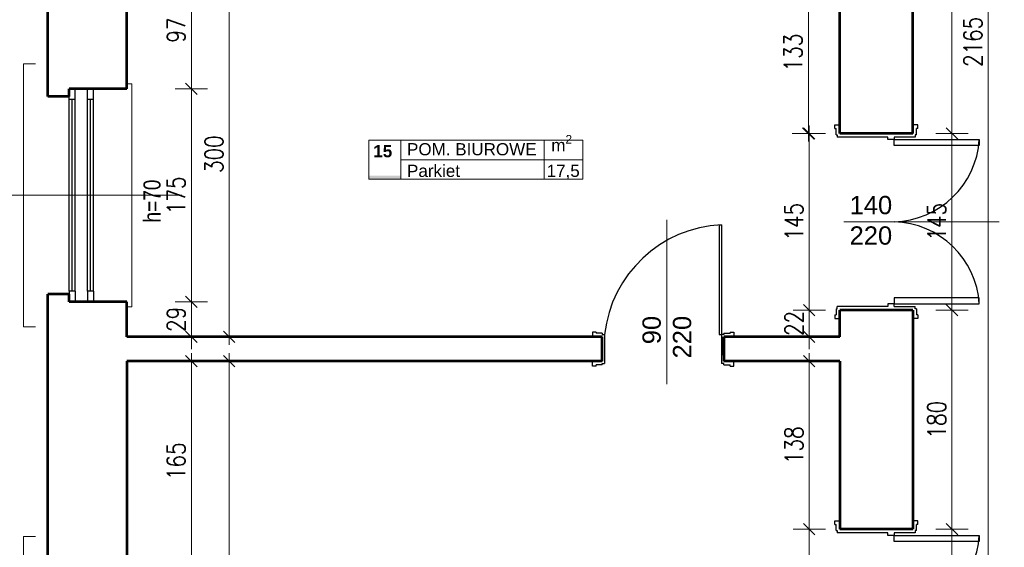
# Model space of a CAD drawing. Header units: millimetres. Extents: x 56977 to 67992, y 30187 to 42235.
# Tile 9 of 130: x 57868 to 58677, y 32412 to 32845. Entities that reach past the tile are written whole.
import ezdxf

# ---------------------------------------------------------------- set-up
doc = ezdxf.new("R2010")
doc.units = ezdxf.units.MM
doc.header["$MEASUREMENT"] = 0
doc.layers.get('0').update_dxf_attribs({"lineweight": 13})
doc.layers.get('DEFPOINTS').update_dxf_attribs({"lineweight": 13})
doc.layers.add('AI-OKNA', color=4, linetype='Continuous')
for name, color, linetype, lineweight in [('AI-OPISY', 3, 'Continuous', 13), ('AI_MURY', 40, 'Continuous', 53), ('Lines', 7, 'Continuous', 13), ('OPISY TABELKI', 30, 'Continuous', 13), ('wymiary', 8, 'Continuous', 13)]:
    doc.layers.add(name, color=color, linetype=linetype, lineweight=lineweight)
doc.styles.add('GENERATED_STYLE_2', font='txt.shx')
doc.styles.get("Standard").update_dxf_attribs({"font": 'txt.shx'})
doc.styles.add('Style-ROMANS', font='ROMANS.shx')
doc.styles.add('WYMIAROWY-08', font='ROMANS.shx', dxfattribs={"width": 0.8})
doc.dimstyles.new('DYBY', dxfattribs={"dimscale": 100, "dimtxt": 0.15, "dimasz": 0.05, "dimexe": 0.05, "dimexo": 0.1, "dimgap": 0.05, "dimtad": 1, "dimdec": 0, "dimdsep": 46, "dimlunit": 5, "dimtxsty": 'WYMIAROWY-08', "dimblk": 'M_STRZ', "dimcen": 0.1, "dimse1": 1, "dimse2": 1, "dimclrd": 7, "dimclre": 7, "dimclrt": 1, "dimadec": 0, "dimazin": 0, "dimtfac": 1, "dimtdec": 0, "dimtmove": 2, "dimatfit": 3, "dimldrblk": 'M_STRZ', "dimfxl": 0, "dimtolj": 1, "dimarcsym": 0})

# ---------------------------------------------------------------- blocks, each defined once
blk = doc.blocks.new('M_STRZ')
for p, q in [((0, 2.66), (0, 0)), ((-1.33, 0), (1.33, 0)), ((-0.94, -0.94), (0.94, 0.94)), ((0, 0), (0, -2.66))]:
    blk.add_line(p, q)
blk = doc.blocks.new('*U398')
at = {"layer": 'DEFPOINTS', "color": 0}
for p in [(57956.54, 32564.36), (58040.49, 32564.36), (57956.54, 32044.36)]:
    blk.add_point(p, dxfattribs=at)
at = {"layer": 'wymiary', "color": 7, "lineweight": -2}
blk.add_line((58040.49, 32049.36), (58040.49, 32559.36), dxfattribs=at)
at = {"layer": 'wymiary', "color": 7, "lineweight": -2, "xscale": 5, "yscale": 5, "zscale": 5}
for p, rotation in [((58040.49, 32564.36), 90), ((58040.49, 32044.36), 270)]:
    blk.add_blockref('M_STRZ', p, dxfattribs=dict(at, rotation=rotation))
at = {"layer": 'wymiary', "color": 1, "insert": (58027.99, 32304.36), "char_height": 15, "attachment_point": 5, "rotation": 90, "style": 'WYMIAROWY-08'}
blk.add_mtext('520', dxfattribs=at)
blk = doc.blocks.new('*D1931')
at = {"layer": 'DEFPOINTS'}
for p in [(57956.54, 32564.36), (58040.49, 32564.36), (58052.99, 32288.02), (57956.54, 32044.36)]:
    blk.add_point(p, dxfattribs=at)
at = {"layer": 'wymiary', "color": 7}
blk.add_blockref('*U398', (0, 0), dxfattribs=at)
blk = doc.blocks.new('*U399')
at = {"layer": 'DEFPOINTS', "color": 0}
for p in [(57956.54, 32884.36), (58040.49, 32884.36), (57956.54, 32584.36)]:
    blk.add_point(p, dxfattribs=at)
at = {"layer": 'wymiary', "color": 7, "lineweight": -2}
blk.add_line((58040.49, 32589.36), (58040.49, 32879.36), dxfattribs=at)
at = {"layer": 'wymiary', "color": 7, "lineweight": -2, "xscale": 5, "yscale": 5, "zscale": 5}
for p, rotation in [((58040.49, 32884.36), 90), ((58040.49, 32584.36), 270)]:
    blk.add_blockref('M_STRZ', p, dxfattribs=dict(at, rotation=rotation))
at = {"layer": 'wymiary', "color": 1, "insert": (58027.99, 32734.36), "char_height": 15, "attachment_point": 5, "rotation": 90, "style": 'WYMIAROWY-08'}
blk.add_mtext('300', dxfattribs=at)
blk = doc.blocks.new('*D1932')
at = {"layer": 'DEFPOINTS'}
for p in [(57956.54, 32884.36), (58040.49, 32884.36), (58052.99, 32718.02), (57956.54, 32584.36)]:
    blk.add_point(p, dxfattribs=at)
at = {"layer": 'wymiary', "color": 7}
blk.add_blockref('*U399', (0, 0), dxfattribs=at)
blk = doc.blocks.new('*U476')
at = {"layer": 'DEFPOINTS', "color": 0}
for p in [(57956.54, 32884.36), (57956.54, 32788.07), (58009.4, 32788.07)]:
    blk.add_point(p, dxfattribs=at)
at = {"layer": 'wymiary', "color": 7, "lineweight": -2}
blk.add_line((58009.4, 32879.36), (58009.4, 32793.07), dxfattribs=at)
at = {"layer": 'wymiary', "color": 7, "lineweight": -2, "xscale": 5, "yscale": 5, "zscale": 5}
for p, rotation in [((58009.4, 32884.36), 90), ((58009.4, 32788.07), 270)]:
    blk.add_blockref('M_STRZ', p, dxfattribs=dict(at, rotation=rotation))
at = {"layer": 'wymiary', "color": 1, "insert": (57996.9, 32836.21), "char_height": 15, "attachment_point": 5, "rotation": 90, "style": 'WYMIAROWY-08'}
blk.add_mtext('97', dxfattribs=at)
blk = doc.blocks.new('*D2009')
at = {"layer": 'DEFPOINTS'}
for p in [(57956.54, 32884.36), (57996.9, 32846.83), (57956.54, 32788.07), (58009.4, 32788.07)]:
    blk.add_point(p, dxfattribs=at)
at = {"layer": 'wymiary', "color": 7}
blk.add_blockref('*U476', (0, 0), dxfattribs=at)
blk = doc.blocks.new('*U477')
at = {"layer": 'DEFPOINTS', "color": 0}
for p in [(57956.54, 32788.07), (57956.54, 32613.07), (58009.4, 32613.07)]:
    blk.add_point(p, dxfattribs=at)
at = {"layer": 'wymiary', "color": 7, "lineweight": -2}
blk.add_line((58009.4, 32783.07), (58009.4, 32618.07), dxfattribs=at)
at = {"layer": 'wymiary', "color": 7, "lineweight": -2, "xscale": 5, "yscale": 5, "zscale": 5}
for p, rotation in [((58009.4, 32788.07), 90), ((58009.4, 32613.07), 270)]:
    blk.add_blockref('M_STRZ', p, dxfattribs=dict(at, rotation=rotation))
at = {"layer": 'wymiary', "color": 1, "insert": (57996.9, 32700.57), "char_height": 15, "attachment_point": 5, "rotation": 90, "style": 'WYMIAROWY-08'}
blk.add_mtext('175', dxfattribs=at)
blk = doc.blocks.new('*D2010')
at = {"layer": 'DEFPOINTS'}
for p in [(57956.54, 32788.07), (57996.9, 32716.05), (57956.54, 32613.07), (58009.4, 32613.07)]:
    blk.add_point(p, dxfattribs=at)
at = {"layer": 'wymiary', "color": 7}
blk.add_blockref('*U477', (0, 0), dxfattribs=at)
blk = doc.blocks.new('*U478')
at = {"layer": 'DEFPOINTS', "color": 0}
for p in [(57956.54, 32613.07), (57956.54, 32584.36), (58009.4, 32584.36)]:
    blk.add_point(p, dxfattribs=at)
at = {"layer": 'wymiary', "color": 7, "lineweight": -2}
for p, q in [((58009.4, 32618.07), (58009.4, 32623.07)), ((58009.4, 32613.07), (58009.4, 32584.36)), ((58009.4, 32579.36), (58009.4, 32574.36))]:
    blk.add_line(p, q, dxfattribs=at)
at = {"layer": 'wymiary', "color": 7, "lineweight": -2, "xscale": 5, "yscale": 5, "zscale": 5}
for p, rotation in [((58009.4, 32613.07), 270), ((58009.4, 32584.36), 90)]:
    blk.add_blockref('M_STRZ', p, dxfattribs=dict(at, rotation=rotation))
at = {"layer": 'wymiary', "color": 1, "insert": (57996.9, 32598.71), "char_height": 15, "attachment_point": 5, "rotation": 90, "style": 'WYMIAROWY-08'}
blk.add_mtext('29', dxfattribs=at)
blk = doc.blocks.new('*D2011')
at = {"layer": 'DEFPOINTS'}
for p in [(57956.54, 32613.07), (57996.9, 32609.33), (57956.54, 32584.36), (58009.4, 32584.36)]:
    blk.add_point(p, dxfattribs=at)
at = {"layer": 'wymiary', "color": 7}
blk.add_blockref('*U478', (0, 0), dxfattribs=at)
blk = doc.blocks.new('*U479')
at = {"layer": 'DEFPOINTS', "color": 0}
for p in [(57956.54, 32564.36), (57956.54, 32400.07), (58009.4, 32400.07)]:
    blk.add_point(p, dxfattribs=at)
at = {"layer": 'wymiary', "color": 7, "lineweight": -2}
blk.add_line((58009.4, 32559.36), (58009.4, 32405.07), dxfattribs=at)
at = {"layer": 'wymiary', "color": 7, "lineweight": -2, "xscale": 5, "yscale": 5, "zscale": 5}
for p, rotation in [((58009.4, 32564.36), 90), ((58009.4, 32400.07), 270)]:
    blk.add_blockref('M_STRZ', p, dxfattribs=dict(at, rotation=rotation))
at = {"layer": 'wymiary', "color": 1, "insert": (57996.9, 32482.21), "char_height": 15, "attachment_point": 5, "rotation": 90, "style": 'WYMIAROWY-08'}
blk.add_mtext('165', dxfattribs=at)
blk = doc.blocks.new('*D2012')
at = {"layer": 'DEFPOINTS'}
for p in [(57956.54, 32564.36), (57996.9, 32497.69), (57956.54, 32400.07), (58009.4, 32400.07)]:
    blk.add_point(p, dxfattribs=at)
at = {"layer": 'wymiary', "color": 7}
blk.add_blockref('*U479', (0, 0), dxfattribs=at)
blk = doc.blocks.new('*U680')
at = {"layer": 'DEFPOINTS', "color": 0}
for p in [(58601.54, 32426.36), (58633.66, 32426.36), (58601.54, 32281.36)]:
    blk.add_point(p, dxfattribs=at)
at = {"layer": 'wymiary', "color": 7, "lineweight": -2}
blk.add_line((58633.66, 32286.36), (58633.66, 32421.36), dxfattribs=at)
at = {"layer": 'wymiary', "color": 7, "lineweight": -2, "xscale": 5, "yscale": 5, "zscale": 5}
for p, rotation in [((58633.66, 32426.36), 90), ((58633.66, 32281.36), 270)]:
    blk.add_blockref('M_STRZ', p, dxfattribs=dict(at, rotation=rotation))
at = {"layer": 'wymiary', "color": 1, "insert": (58621.16, 32353.86), "char_height": 15, "attachment_point": 5, "rotation": 90, "style": 'WYMIAROWY-08'}
blk.add_mtext('145', dxfattribs=at)
blk = doc.blocks.new('*D2213')
at = {"layer": 'DEFPOINTS'}
for p in [(58601.54, 32426.36), (58633.66, 32426.36), (58646.16, 32338.38), (58601.54, 32281.36)]:
    blk.add_point(p, dxfattribs=at)
at = {"layer": 'wymiary', "color": 7}
blk.add_blockref('*U680', (0, 0), dxfattribs=at)
blk = doc.blocks.new('*U681')
at = {"layer": 'DEFPOINTS', "color": 0}
for p in [(58601.54, 32606.36), (58633.66, 32606.36), (58601.54, 32426.36)]:
    blk.add_point(p, dxfattribs=at)
at = {"layer": 'wymiary', "color": 7, "lineweight": -2}
blk.add_line((58633.66, 32431.36), (58633.66, 32601.36), dxfattribs=at)
at = {"layer": 'wymiary', "color": 7, "lineweight": -2, "xscale": 5, "yscale": 5, "zscale": 5}
for p, rotation in [((58633.66, 32606.36), 90), ((58633.66, 32426.36), 270)]:
    blk.add_blockref('M_STRZ', p, dxfattribs=dict(at, rotation=rotation))
at = {"layer": 'wymiary', "color": 1, "insert": (58621.16, 32516.36), "char_height": 15, "attachment_point": 5, "rotation": 90, "style": 'WYMIAROWY-08'}
blk.add_mtext('180', dxfattribs=at)
blk = doc.blocks.new('*D2214')
at = {"layer": 'DEFPOINTS'}
for p in [(58601.54, 32606.36), (58633.66, 32606.36), (58646.16, 32500.88), (58601.54, 32426.36)]:
    blk.add_point(p, dxfattribs=at)
at = {"layer": 'wymiary', "color": 7}
blk.add_blockref('*U681', (0, 0), dxfattribs=at)
blk = doc.blocks.new('*U682')
at = {"layer": 'DEFPOINTS', "color": 0}
for p in [(58601.54, 32751.36), (58633.66, 32751.36), (58601.54, 32606.36)]:
    blk.add_point(p, dxfattribs=at)
at = {"layer": 'wymiary', "color": 7, "lineweight": -2}
blk.add_line((58633.66, 32611.36), (58633.66, 32746.36), dxfattribs=at)
at = {"layer": 'wymiary', "color": 7, "lineweight": -2, "xscale": 5, "yscale": 5, "zscale": 5}
for p, rotation in [((58633.66, 32751.36), 90), ((58633.66, 32606.36), 270)]:
    blk.add_blockref('M_STRZ', p, dxfattribs=dict(at, rotation=rotation))
at = {"layer": 'wymiary', "color": 1, "insert": (58621.16, 32678.86), "char_height": 15, "attachment_point": 5, "rotation": 90, "style": 'WYMIAROWY-08'}
blk.add_mtext('145', dxfattribs=at)
blk = doc.blocks.new('*D2215')
at = {"layer": 'DEFPOINTS'}
for p in [(58601.54, 32751.36), (58633.66, 32751.36), (58646.16, 32663.38), (58601.54, 32606.36)]:
    blk.add_point(p, dxfattribs=at)
at = {"layer": 'wymiary', "color": 7}
blk.add_blockref('*U682', (0, 0), dxfattribs=at)
blk = doc.blocks.new('*U683')
at = {"layer": 'DEFPOINTS', "color": 0}
for p in [(58601.54, 32995.07), (58633.66, 32995.07), (58601.54, 32751.36)]:
    blk.add_point(p, dxfattribs=at)
at = {"layer": 'wymiary', "color": 7, "lineweight": -2}
blk.add_line((58633.66, 32756.36), (58633.66, 32990.07), dxfattribs=at)
at = {"layer": 'wymiary', "color": 7, "lineweight": -2, "xscale": 5, "yscale": 5, "zscale": 5}
for p, rotation in [((58633.66, 32995.07), 90), ((58633.66, 32751.36), 270)]:
    blk.add_blockref('M_STRZ', p, dxfattribs=dict(at, rotation=rotation))
at = {"layer": 'wymiary', "color": 1, "insert": (58621.16, 32873.21), "char_height": 15, "attachment_point": 5, "rotation": 90, "style": 'WYMIAROWY-08'}
blk.add_mtext('244', dxfattribs=at)
blk = doc.blocks.new('*D2216')
at = {"layer": 'DEFPOINTS'}
for p in [(58601.54, 32995.07), (58633.66, 32995.07), (58646.16, 32856.88), (58601.54, 32751.36)]:
    blk.add_point(p, dxfattribs=at)
at = {"layer": 'wymiary', "color": 7}
blk.add_blockref('*U683', (0, 0), dxfattribs=at)
blk = doc.blocks.new('*U686')
at = {"layer": 'DEFPOINTS', "color": 0}
for p in [(58601.54, 33909.07), (58663.31, 33909.07), (58601.54, 31744.07)]:
    blk.add_point(p, dxfattribs=at)
at = {"layer": 'wymiary', "color": 7, "lineweight": -2}
blk.add_line((58663.31, 31749.07), (58663.31, 33904.07), dxfattribs=at)
at = {"layer": 'wymiary', "color": 7, "lineweight": -2, "xscale": 5, "yscale": 5, "zscale": 5}
for p, rotation in [((58663.31, 33909.07), 90), ((58663.31, 31744.07), 270)]:
    blk.add_blockref('M_STRZ', p, dxfattribs=dict(at, rotation=rotation))
at = {"layer": 'wymiary', "color": 1, "insert": (58650.81, 32826.57), "char_height": 15, "attachment_point": 5, "rotation": 90, "style": 'WYMIAROWY-08'}
blk.add_mtext('2165', dxfattribs=at)
blk = doc.blocks.new('*D2219')
at = {"layer": 'DEFPOINTS'}
for p in [(58601.54, 33909.07), (58663.31, 33909.07), (58675.81, 32804.52), (58601.54, 31744.07)]:
    blk.add_point(p, dxfattribs=at)
at = {"layer": 'wymiary', "color": 7}
blk.add_blockref('*U686', (0, 0), dxfattribs=at)
blk = doc.blocks.new('*U1159')
at = {"layer": 'DEFPOINTS', "color": 0}
for p in [(58541.54, 32884.36), (58515.78, 32751.36), (58541.54, 32751.36)]:
    blk.add_point(p, dxfattribs=at)
at = {"layer": 'wymiary', "color": 7, "lineweight": -2}
blk.add_line((58515.78, 32879.36), (58515.78, 32756.36), dxfattribs=at)
at = {"layer": 'wymiary', "color": 7, "lineweight": -2, "xscale": 5, "yscale": 5, "zscale": 5}
for p, rotation in [((58515.78, 32884.36), 90), ((58515.78, 32751.36), 270)]:
    blk.add_blockref('M_STRZ', p, dxfattribs=dict(at, rotation=rotation))
at = {"layer": 'wymiary', "color": 1, "insert": (58503.28, 32817.86), "char_height": 15, "attachment_point": 5, "rotation": 90, "style": 'WYMIAROWY-08'}
blk.add_mtext('133', dxfattribs=at)
blk = doc.blocks.new('*D2692')
at = {"layer": 'DEFPOINTS'}
for p in [(58541.54, 32884.36), (58528.28, 32833.34), (58515.78, 32751.36), (58541.54, 32751.36)]:
    blk.add_point(p, dxfattribs=at)
at = {"layer": 'wymiary', "color": 7}
blk.add_blockref('*U1159', (0, 0), dxfattribs=at)
blk = doc.blocks.new('*U1160')
at = {"layer": 'DEFPOINTS', "color": 0}
for p in [(58541.54, 32751.36), (58516.52, 32606.36), (58541.54, 32606.36)]:
    blk.add_point(p, dxfattribs=at)
at = {"layer": 'wymiary', "color": 7, "lineweight": -2}
blk.add_line((58516.52, 32746.36), (58516.52, 32611.36), dxfattribs=at)
at = {"layer": 'wymiary', "color": 7, "lineweight": -2, "xscale": 5, "yscale": 5, "zscale": 5}
for p, rotation in [((58516.52, 32751.36), 90), ((58516.52, 32606.36), 270)]:
    blk.add_blockref('M_STRZ', p, dxfattribs=dict(at, rotation=rotation))
at = {"layer": 'wymiary', "color": 1, "insert": (58504.02, 32678.86), "char_height": 15, "attachment_point": 5, "rotation": 90, "style": 'WYMIAROWY-08'}
blk.add_mtext('145', dxfattribs=at)
blk = doc.blocks.new('*D2693')
at = {"layer": 'DEFPOINTS'}
for p in [(58541.54, 32751.36), (58529.02, 32694.34), (58516.52, 32606.36), (58541.54, 32606.36)]:
    blk.add_point(p, dxfattribs=at)
at = {"layer": 'wymiary', "color": 7}
blk.add_blockref('*U1160', (0, 0), dxfattribs=at)
blk = doc.blocks.new('*U1161')
at = {"layer": 'DEFPOINTS', "color": 0}
for p in [(58541.54, 32564.36), (58516.5, 32426.36), (58541.54, 32426.36)]:
    blk.add_point(p, dxfattribs=at)
at = {"layer": 'wymiary', "color": 7, "lineweight": -2}
blk.add_line((58516.5, 32559.36), (58516.5, 32431.36), dxfattribs=at)
at = {"layer": 'wymiary', "color": 7, "lineweight": -2, "xscale": 5, "yscale": 5, "zscale": 5}
for p, rotation in [((58516.5, 32564.36), 90), ((58516.5, 32426.36), 270)]:
    blk.add_blockref('M_STRZ', p, dxfattribs=dict(at, rotation=rotation))
at = {"layer": 'wymiary', "color": 1, "insert": (58504, 32495.36), "char_height": 15, "attachment_point": 5, "rotation": 90, "style": 'WYMIAROWY-08'}
blk.add_mtext('138', dxfattribs=at)
blk = doc.blocks.new('*D2694')
at = {"layer": 'DEFPOINTS'}
for p in [(58541.54, 32564.36), (58529, 32510.84), (58516.5, 32426.36), (58541.54, 32426.36)]:
    blk.add_point(p, dxfattribs=at)
at = {"layer": 'wymiary', "color": 7}
blk.add_blockref('*U1161', (0, 0), dxfattribs=at)
blk = doc.blocks.new('*U1162')
at = {"layer": 'DEFPOINTS', "color": 0}
for p in [(58541.54, 32426.36), (58516.5, 32281.36), (58541.54, 32281.36)]:
    blk.add_point(p, dxfattribs=at)
at = {"layer": 'wymiary', "color": 7, "lineweight": -2}
blk.add_line((58516.5, 32421.36), (58516.5, 32286.36), dxfattribs=at)
at = {"layer": 'wymiary', "color": 7, "lineweight": -2, "xscale": 5, "yscale": 5, "zscale": 5}
for p, rotation in [((58516.5, 32426.36), 90), ((58516.5, 32281.36), 270)]:
    blk.add_blockref('M_STRZ', p, dxfattribs=dict(at, rotation=rotation))
at = {"layer": 'wymiary', "color": 1, "insert": (58504, 32353.86), "char_height": 15, "attachment_point": 5, "rotation": 90, "style": 'WYMIAROWY-08'}
blk.add_mtext('145', dxfattribs=at)
blk = doc.blocks.new('*D2695')
at = {"layer": 'DEFPOINTS'}
for p in [(58541.54, 32426.36), (58529, 32369.34), (58516.5, 32281.36), (58541.54, 32281.36)]:
    blk.add_point(p, dxfattribs=at)
at = {"layer": 'wymiary', "color": 7}
blk.add_blockref('*U1162', (0, 0), dxfattribs=at)
blk = doc.blocks.new('*U1450')
at = {"layer": 'DEFPOINTS', "color": 0}
for p in [(58541.54, 32606.36), (58516.52, 32584.36), (58541.54, 32584.36)]:
    blk.add_point(p, dxfattribs=at)
at = {"layer": 'wymiary', "color": 7, "lineweight": -2}
for p, q in [((58516.52, 32611.36), (58516.52, 32616.36)), ((58516.52, 32606.36), (58516.52, 32584.36)), ((58516.52, 32579.36), (58516.52, 32574.36))]:
    blk.add_line(p, q, dxfattribs=at)
at = {"layer": 'wymiary', "color": 7, "lineweight": -2, "xscale": 5, "yscale": 5, "zscale": 5}
for p, rotation in [((58516.52, 32606.36), 270), ((58516.52, 32584.36), 90)]:
    blk.add_blockref('M_STRZ', p, dxfattribs=dict(at, rotation=rotation))
at = {"layer": 'wymiary', "color": 1, "insert": (58504.02, 32595.36), "char_height": 15, "attachment_point": 5, "rotation": 90, "style": 'WYMIAROWY-08'}
blk.add_mtext('22', dxfattribs=at)
blk = doc.blocks.new('*D2981')
at = {"layer": 'DEFPOINTS'}
for p in [(58529.02, 32605.98), (58541.54, 32606.36), (58516.52, 32584.36), (58541.54, 32584.36)]:
    blk.add_point(p, dxfattribs=at)
at = {"layer": 'wymiary', "color": 7}
blk.add_blockref('*U1450', (0, 0), dxfattribs=at)

msp = doc.modelspace()

# ---------------------------------------------------------------- hatches: boundary and pattern name
at = {"layer": 'OPISY TABELKI', "extrusion": (0, 0, -1)}
msp.add_hatch(color=256, dxfattribs=at).paths.add_polyline_path([(-58181.37, 32713.72), (-58181.37, 32716.67), (-58155.02, 32716.67), (-58155.02, 32713.72)], flags=16)

# ---------------------------------------------------------------- linework, layer by layer
at = {"layer": 'AI-OKNA'}
for p, q in [((57914.04, 32779.32), (57914.04, 32788.07)), ((57924.04, 32779.32), (57924.04, 32788.07)), ((57929.04, 32779.32), (57929.04, 32788.07)), ((57909.04, 32779.32), (57909.04, 32781.82)), ((57914.04, 32779.32), (57909.04, 32779.32)), ((57909.04, 32621.82), (57909.04, 32779.32)), ((57911.54, 32621.82), (57911.54, 32779.32)), ((57914.04, 32621.82), (57914.04, 32779.32)), ((57929.04, 32779.32), (57924.04, 32779.32)), ((57924.04, 32621.82), (57924.04, 32779.32)), ((57926.54, 32621.82), (57926.54, 32779.32)), ((57929.04, 32621.82), (57929.04, 32779.32)), ((58537.54, 32755.36), (58537.54, 32758.36)), ((58537.54, 32758.36), (58541.54, 32758.36)), ((58537.54, 32755.36), (58538.54, 32755.36)), ((58538.54, 32750.36), (58538.54, 32755.36)), ((58605.54, 32758.36), (58601.54, 32758.36)), ((58604.54, 32750.36), (58604.54, 32755.36)), ((58605.54, 32755.36), (58604.54, 32755.36)), ((58605.54, 32755.36), (58605.54, 32758.36)), ((58538.54, 32750.36), (58539.54, 32750.36)), ((58539.54, 32750.36), (58539.54, 32748.36)), ((58581.1, 32748.36), (58539.54, 32748.36)), ((58581.1, 32746.36), (58581.1, 32748.36)), ((58586.1, 32746.36), (58581.1, 32746.36)), ((58586.1, 32748.36), (58586.1, 32746.36)), ((58603.54, 32748.36), (58586.1, 32748.36)), ((58586.1, 32746.36), (58656.1, 32746.36)), ((58586.1, 32741.36), (58586.1, 32746.36)), ((58603.54, 32750.36), (58603.54, 32748.36)), ((58604.54, 32750.36), (58603.54, 32750.36)), ((58656.1, 32746.36), (58656.1, 32741.36)), ((58656.1, 32741.36), (58586.1, 32741.36)), ((58442.54, 32676.34), (58444.54, 32676.34)), ((58442.54, 32676.34), (58442.54, 32586.34)), ((58444.54, 32676.34), (58444.54, 32586.34)), ((57914.04, 32621.82), (57909.04, 32621.82)), ((57909.04, 32621.82), (57909.04, 32619.32)), ((57914.04, 32621.82), (57914.04, 32613.07)), ((57924.04, 32621.82), (57924.04, 32613.07)), ((57929.04, 32621.82), (57924.04, 32621.82)), ((57929.04, 32621.82), (57929.04, 32613.07)), ((58656.1, 32616.36), (58586.1, 32616.36)), ((58586.1, 32616.36), (58586.1, 32611.36)), ((58656.1, 32611.36), (58656.1, 32616.36)), ((58581.1, 32609.36), (58539.54, 32609.36)), ((58539.54, 32607.36), (58539.54, 32609.36)), ((58586.1, 32611.36), (58581.1, 32611.36)), ((58581.1, 32611.36), (58581.1, 32609.36)), ((58586.1, 32609.36), (58586.1, 32611.36)), ((58586.1, 32611.36), (58656.1, 32611.36)), ((58586.1, 32609.36), (58603.54, 32609.36)), ((58603.54, 32607.36), (58603.54, 32609.36)), ((58537.54, 32602.36), (58538.54, 32602.36)), ((58537.54, 32602.36), (58537.54, 32599.36)), ((58538.54, 32607.36), (58539.54, 32607.36)), ((58538.54, 32607.36), (58538.54, 32602.36)), ((58604.54, 32607.36), (58603.54, 32607.36)), ((58604.54, 32607.36), (58604.54, 32602.36)), ((58605.54, 32602.36), (58604.54, 32602.36)), ((58605.54, 32602.36), (58605.54, 32599.36)), ((58537.54, 32599.36), (58541.54, 32599.36)), ((58605.54, 32599.36), (58601.54, 32599.36)), ((58341.54, 32588.34), (58338.54, 32588.34)), ((58338.54, 32588.34), (58338.54, 32584.36)), ((58341.54, 32588.34), (58341.54, 32587.34)), ((58346.54, 32587.34), (58341.54, 32587.34)), ((58346.54, 32587.34), (58346.54, 32586.34)), ((58346.54, 32586.34), (58348.54, 32586.34)), ((58348.54, 32586.34), (58348.54, 32562.36)), ((58442.54, 32586.34), (58444.54, 32586.34)), ((58444.54, 32586.34), (58444.54, 32562.36)), ((58446.54, 32586.34), (58444.54, 32586.34)), ((58446.54, 32587.34), (58446.54, 32586.34)), ((58446.54, 32587.34), (58451.54, 32587.34)), ((58451.54, 32588.34), (58451.54, 32587.34)), ((58451.54, 32588.34), (58454.54, 32588.34)), ((58454.54, 32588.34), (58454.54, 32584.36)), ((58346.54, 32576.84), (58346.54, 32581.84)), ((58446.54, 32576.84), (58446.54, 32581.84)), ((58338.54, 32560.36), (58338.54, 32564.36)), ((58341.54, 32560.36), (58338.54, 32560.36)), ((58346.54, 32561.36), (58341.54, 32561.36)), ((58341.54, 32560.36), (58341.54, 32561.36)), ((58346.54, 32562.36), (58348.54, 32562.36)), ((58346.54, 32561.36), (58346.54, 32562.36)), ((58446.54, 32562.36), (58444.54, 32562.36)), ((58446.54, 32561.36), (58446.54, 32562.36)), ((58446.54, 32561.36), (58451.54, 32561.36)), ((58451.54, 32560.36), (58451.54, 32561.36)), ((58451.54, 32560.36), (58454.54, 32560.36)), ((58454.54, 32560.36), (58454.54, 32564.36)), ((58537.54, 32430.36), (58537.54, 32433.36)), ((58537.54, 32433.36), (58541.54, 32433.36)), ((58537.54, 32430.36), (58538.54, 32430.36)), ((58538.54, 32425.36), (58538.54, 32430.36)), ((58605.54, 32433.36), (58601.54, 32433.36)), ((58604.54, 32425.36), (58604.54, 32430.36)), ((58605.54, 32430.36), (58604.54, 32430.36)), ((58605.54, 32430.36), (58605.54, 32433.36)), ((58538.54, 32425.36), (58539.54, 32425.36)), ((58539.54, 32425.36), (58539.54, 32423.36)), ((58581.1, 32423.36), (58539.54, 32423.36)), ((58581.1, 32421.36), (58581.1, 32423.36)), ((58586.1, 32423.36), (58586.1, 32421.36)), ((58603.54, 32423.36), (58586.1, 32423.36)), ((58603.54, 32425.36), (58603.54, 32423.36)), ((58604.54, 32425.36), (58603.54, 32425.36)), ((58586.1, 32421.36), (58581.1, 32421.36)), ((58586.1, 32421.36), (58656.1, 32421.36)), ((58586.1, 32416.36), (58586.1, 32421.36)), ((58656.1, 32416.36), (58586.1, 32416.36)), ((58656.1, 32421.36), (58656.1, 32416.36))]:
    msp.add_line(p, q, dxfattribs=at)
for centre, radius, start, end in [((58584.25, 32750.82), 71.99, 271.47175, 356.445), ((58449.14, 32575.23), 101.21, 92.60547, 173.69931), ((58584.25, 32606.89), 71.99, 3.555, 88.52825), ((58584.25, 32425.82), 71.99, 271.47175, 356.445)]:
    msp.add_arc(centre, radius, start, end, dxfattribs=at)
at = {"layer": 'AI-OPISY'}
for p, q in [((57816.49, 32700.57), (58001.58, 32700.57)), ((58399.54, 32545.53), (58399.54, 32680.41)), ((58672.48, 32678.86), (58545.02, 32678.86))]:
    msp.add_line(p, q, dxfattribs=at)
at = {"layer": 'AI_MURY'}
for p, q in [((57891.54, 32781.82), (57891.54, 33007.32)), ((58601.54, 32824.07), (58601.54, 32995.07)), ((57956.54, 32788.07), (57956.54, 32884.36)), ((58541.54, 32751.36), (58541.54, 32884.36)), ((58601.54, 32751.36), (58601.54, 32824.07)), ((57909.04, 32781.82), (57909.04, 32788.07)), ((57956.54, 32788.07), (57909.04, 32788.07)), ((57909.04, 32781.82), (57891.54, 32781.82)), ((58601.54, 32751.36), (58541.54, 32751.36)), ((58601.54, 32751.36), (58541.54, 32751.36)), ((58601.54, 32751.36), (58546.54, 32751.36)), ((57909.04, 32619.32), (57891.54, 32619.32)), ((57891.54, 32393.82), (57891.54, 32619.32)), ((57909.04, 32613.07), (57909.04, 32619.32)), ((57956.54, 32613.07), (57909.04, 32613.07)), ((57956.54, 32584.36), (57956.54, 32613.07)), ((58541.54, 32584.36), (58541.54, 32606.36)), ((58601.54, 32606.36), (58541.54, 32606.36)), ((58601.54, 32606.36), (58601.54, 32426.36)), ((58346.54, 32584.36), (57956.54, 32584.36)), ((58346.54, 32564.36), (58346.54, 32584.36)), ((58346.54, 32569.34), (58346.54, 32584.34)), ((58541.54, 32584.36), (58446.54, 32584.36)), ((58446.54, 32584.36), (58446.54, 32564.36)), ((58446.54, 32569.34), (58446.54, 32584.34)), ((57956.54, 32564.36), (57956.54, 32400.07)), ((58346.54, 32564.36), (57956.54, 32564.36)), ((58541.54, 32564.36), (58446.54, 32564.36)), ((58541.54, 32564.36), (58446.54, 32564.36)), ((58541.54, 32564.36), (58541.54, 32426.36)), ((58601.54, 32426.36), (58541.54, 32426.36)), ((58601.54, 32426.36), (58541.54, 32426.36)), ((58601.54, 32426.36), (58546.54, 32426.36))]:
    msp.add_line(p, q, dxfattribs=at)
at = {"layer": 'Lines', "color": 251, "linetype": 'Continuous'}
for p, q in [((57871.54, 32592.68), (57871.54, 32808.46)), ((57871.54, 32808.46), (57881.54, 32808.46)), ((57956.54, 32792.07), (57960.54, 32792.07)), ((57960.54, 32609.07), (57960.54, 32792.07)), ((57956.54, 32609.07), (57960.54, 32609.07)), ((57871.54, 32592.68), (57881.54, 32592.68)), ((57871.54, 32204.68), (57871.54, 32420.46)), ((57871.54, 32420.46), (57881.54, 32420.46))]:
    msp.add_line(p, q, dxfattribs=at)
at = {"layer": 'OPISY TABELKI'}
for p, q in [((58155.02, 32745.97), (58330.71, 32745.97)), ((58155.02, 32745.97), (58155.02, 32713.72)), ((58181.37, 32745.97), (58181.37, 32713.72)), ((58298.92, 32745.97), (58298.92, 32713.72)), ((58330.71, 32745.97), (58330.71, 32713.72)), ((58181.37, 32729.85), (58330.71, 32729.85)), ((58155.02, 32713.72), (58330.71, 32713.72))]:
    msp.add_line(p, q, dxfattribs=at)

# ---------------------------------------------------------------- texts
at = {"layer": 'AI-OPISY', "insert": (57984.28, 32678.25), "char_height": 14, "attachment_point": 7, "rotation": 90, "line_spacing_factor": 0.722892, "style": 'WYMIAROWY-08'}
msp.add_mtext('\\fArial|b0|i0|c238|p39;h=70', dxfattribs=at)
at = {"layer": 'AI-OPISY', "insert": (58549.63, 32700.08), "char_height": 15, "width": 45.2902, "attachment_point": 1}
msp.add_mtext('\\fArial|b0|i0|c238|p39;140\\P220', dxfattribs=at)
at = {"layer": 'AI-OPISY', "insert": (58379.61, 32601.59), "char_height": 15, "width": 45.2902, "attachment_point": 3, "rotation": 90}
msp.add_mtext('\\fArial|b0|i0|c238|p39;90\\P220', dxfattribs=at)
at = {"layer": 'OPISY TABELKI', "color": 7, "char_height": 10, "width": 168.6591, "attachment_point": 1, "style": 'GENERATED_STYLE_2'}
for s, insert in [('\\A1;\\fArial|b0|i0|c238|p39;m\\H7.000000;\\S2^  ;', (58304.79, 32750.11)), ('\\fArial|b1|i0|c238|p39;15', (58158.7, 32741.81)), ('\\fArial|b0|i0|c238|p39;POM. BIUROWE       ', (58186.4, 32743.42)), ('\\fArial|b0|i0|c238|p39;Parkiet          ', (58186.4, 32725.68)), ('\\fArial|b0|i0|c238|p39;17,5            ', (58300.96, 32725.68))]:
    msp.add_mtext(s, dxfattribs=dict(at, insert=insert))

# ---------------------------------------------------------------- dimensions: what is measured, and where the dimension line sits
at = {"layer": 'wymiary', "color": 7}
for base, p1, p2, angle, picture, middle in [((58663.31, 33909.07), (58601.54, 31744.07), (58601.54, 33909.07), 90, '*D2219', (58675.81, 32804.52)), ((58633.66, 32995.07), (58601.54, 32751.36), (58601.54, 32995.07), 90, '*D2216', (58646.16, 32856.88)), ((58040.49, 32884.36), (57956.54, 32584.36), (57956.54, 32884.36), 90, '*D1932', (58052.99, 32718.02)), ((58009.4, 32788.07), (57956.54, 32884.36), (57956.54, 32788.07), 270, '*D2009', (57996.9, 32846.83)), ((58515.78, 32751.36), (58541.54, 32884.36), (58541.54, 32751.36), 270, '*D2692', (58528.28, 32833.34)), ((58009.4, 32613.07), (57956.54, 32788.07), (57956.54, 32613.07), 270, '*D2010', (57996.9, 32716.05)), ((58516.52, 32606.36), (58541.54, 32751.36), (58541.54, 32606.36), 270, '*D2693', (58529.02, 32694.34)), ((58633.66, 32751.36), (58601.54, 32606.36), (58601.54, 32751.36), 90, '*D2215', (58646.16, 32663.38)), ((58009.4, 32584.36), (57956.54, 32613.07), (57956.54, 32584.36), 270, '*D2011', (57996.9, 32609.33)), ((58516.52, 32584.36), (58541.54, 32606.36), (58541.54, 32584.36), 270, '*D2981', (58529.02, 32605.98)), ((58633.66, 32606.36), (58601.54, 32426.36), (58601.54, 32606.36), 90, '*D2214', (58646.16, 32500.88)), ((58040.49, 32564.36), (57956.54, 32044.36), (57956.54, 32564.36), 90, '*D1931', (58052.99, 32288.02)), ((58009.4, 32400.07), (57956.54, 32564.36), (57956.54, 32400.07), 270, '*D2012', (57996.9, 32497.69)), ((58516.5, 32426.36), (58541.54, 32564.36), (58541.54, 32426.36), 270, '*D2694', (58529, 32510.84)), ((58516.5, 32281.36), (58541.54, 32426.36), (58541.54, 32281.36), 270, '*D2695', (58529, 32369.34)), ((58633.66, 32426.36), (58601.54, 32281.36), (58601.54, 32426.36), 90, '*D2213', (58646.16, 32338.38))]:
    dim = msp.add_linear_dim(base=base, p1=p1, p2=p2, angle=angle, dimstyle='DYBY', override={"dimtad": 0, "dimtxsty": 'Style-ROMANS', "dimcen": 0.001, "dimclrd": 0, "dimclre": 0}, dxfattribs=at)
    dim.commit()
    dim.dimension.update_dxf_attribs({"geometry": picture, "text_midpoint": middle, "dimtype": 128})

doc.saveas('drawing.dxf')
